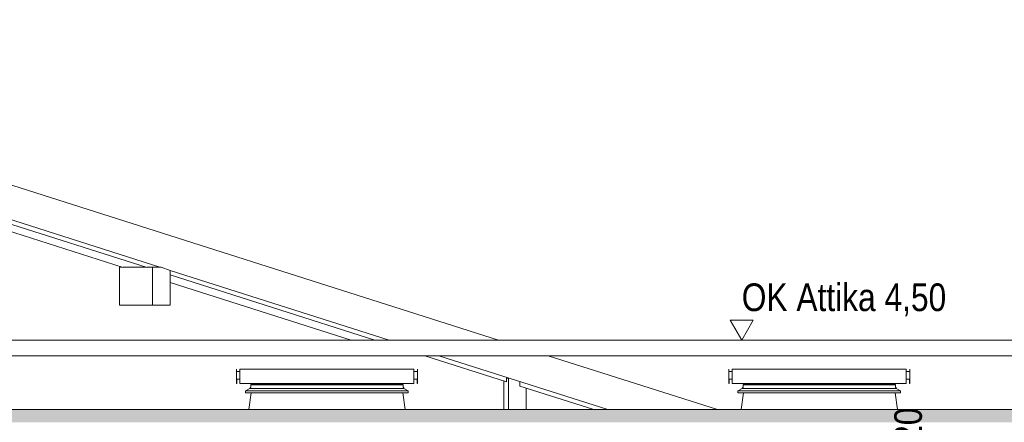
# Model space of a CAD drawing. Header units: metres. Extents: x 0 to 334, y 0 to 60.
# Tile 51 of 72: x 96.35 to 102.58, y 16.9 to 19.45. Entities that reach past the tile are written whole.
import ezdxf

# ---------------------------------------------------------------- set-up
doc = ezdxf.new("R2010")
doc.units = ezdxf.units.M
doc.header["$MEASUREMENT"] = 0
for name, color, linetype in [('94 Genehmigungsplanung Bemaßung', 7, 'Continuous'), ('Abbruch_25 Dachsparren', 7, 'Continuous'), ('Abbruch_30 Dach', 7, 'Continuous'), ('Neubau_0', 7, 'Continuous'), ('Neubau_30 Dach', 7, 'Continuous'), ('Neubau_94 Genehmigungsplanung Bemaßung', 7, 'Continuous'), ('Neubau_@RL_500 Einrichtung', 7, 'Continuous')]:
    doc.layers.add(name, color=color, linetype=linetype)
doc.styles.add('ERSTELLTER_STIL_1', font='ARIALN.TTF')
doc.linetypes.add('Abbruch 1', pattern='A,0,[4,995_ARC_301 ERW_SC_A1_2607011.Shx,S=0.001984,R=0,X=0,Y=0],-0.25,0', length=0.25)
doc.linetypes.add('Gras', pattern='A,0,[5,995_ARC_301 ERW_SC_A1_2607011.Shx,S=0.007937,R=0,X=0,Y=0.039752],-1,0', length=1)
doc.dimstyles.new('ERSTELLTER_STIL__1', dxfattribs={"dimtxt": 0.175, "dimasz": 0.095143, "dimexe": 0.18, "dimexo": 0.0625, "dimgap": 0, "dimtad": 1, "dimzin": 0, "dimdsep": 46, "dimtxsty": 'ERSTELLTER_STIL_1', "dimblk": 'ARROWHEAD_6', "dimblk1": 'ARROWHEAD_6', "dimblk2": 'ARROWHEAD_6', "dimcen": 0.09, "dimse1": 1, "dimse2": 1, "dimclrd": 7, "dimclre": 7, "dimclrt": 7, "dimazin": 0, "dimtfac": 1, "dimtdec": 4, "dimtmove": 0, "dimatfit": 3, "dimfxl": 1, "dimtolj": 1, "dimtzin": 0, "dimarcsym": 0})

# ---------------------------------------------------------------- blocks, each defined once
blk = doc.blocks.new('*D78', base_point=(111.5134, 12.9207))
at = {"layer": '94 Genehmigungsplanung Bemaßung', "color": 7, "linetype": 'Continuous', "lineweight": 9}
for p, q in [((102.1468, 16.6706), (102.0466, 16.7707)), ((102.0967, 16.7207), (102.0967, 16.7958)), ((102.1906, 16.7207), (102.0028, 16.7207)), ((102.0967, 16.5207), (102.0967, 16.7207)), ((102.0466, 16.5707), (102.1468, 16.4706)), ((102.1906, 16.5207), (102.0028, 16.5207))]:
    blk.add_line(p, q, dxfattribs=at)
at = {"layer": '94 Genehmigungsplanung Bemaßung', "color": 7, "lineweight": 9, "insert": (102.0617, 16.7707), "char_height": 0.175, "attachment_point": 7, "rotation": 90, "style": 'ERSTELLTER_STIL_1'}
blk.add_mtext('\\A1;{\\pql;\\fArial Narrow|b0|i0|c0|p0;\\W1.000000;20}', dxfattribs=at)
blk = doc.blocks.new('ARROWHEAD_6')
at = {"color": 0, "linetype": 'Continuous', "lineweight": 0}
for p, q in [((0, 0), (-1, 0)), ((-0.5, -0.5), (0.5, 0.5))]:
    blk.add_line(p, q, dxfattribs=at)

msp = doc.modelspace()

# ---------------------------------------------------------------- hatches: boundary and pattern name
at = {"layer": 'Neubau_30 Dach', "linetype": 'Continuous', "lineweight": 18, "true_color": 0xa88f73}
h = msp.add_hatch(dxfattribs=at)
h.set_pattern_fill('Natur_Boden_gewachsen_0001', color=33, style=0, pattern_type=2)
h.set_pattern_definition([(45, (111.51342, 12.92067), (-0.106066, 0.106066), []), (45, (111.47807, 12.95602), (-0.212132, 0.212132), []), (45, (111.4427, 12.99138), (-0.212132, 0.212132), []), (135, (111.407356, 13.026735), (0.03535534, 0.03535534), [0.15, -0.15])])
h.paths.add_polyline_path([(93.5477, 16.9007), (107.7627, 16.9007), (107.7627, 16.9807), (93.5477, 16.9807)])

# ---------------------------------------------------------------- linework, layer by layer
at = {"layer": 'Abbruch_25 Dachsparren', "color": 40, "linetype": 'Abbruch 1', "lineweight": 13, "true_color": 0xe6c200}
for p, q in [((94.2428, 18.807), (97.1595, 17.8792)), ((94.2428, 18.759), (97.0083, 17.8792)), ((97.3059, 17.8326), (98.6008, 17.4207)), ((97.3059, 17.7845), (98.4496, 17.4207)), ((98.9152, 17.3207), (99.4325, 17.1561)), ((99.5176, 17.129), (99.984, 16.9807))]:
    msp.add_line(p, q, dxfattribs=at)
at = {"layer": 'Abbruch_30 Dach', "color": 40, "linetype": 'Abbruch 1', "lineweight": 9, "true_color": 0xe6c200}
for p, q in [((93.0181, 19.4453), (99.3825, 17.4207)), ((94.2428, 18.8353), (97.24, 17.8819)), ((97.3059, 17.8609), (98.6897, 17.4207)), ((99.0041, 17.3207), (100.0729, 16.9807)), ((99.6968, 17.3207), (100.7656, 16.9807))]:
    msp.add_line(p, q, dxfattribs=at)
at = {"layer": 'Abbruch_30 Dach', "color": 40, "linetype": 'Abbruch 1', "lineweight": 13, "true_color": 0xe6c200}
for p, q in [((96.986, 17.8819), (96.9999, 17.8819)), ((96.986, 17.8819), (96.986, 17.6419)), ((97.0083, 17.8819), (97.1511, 17.8819)), ((97.0083, 17.8819), (97.0083, 17.8792)), ((97.1595, 17.8819), (97.1951, 17.8819)), ((97.1595, 17.8819), (97.1595, 17.8792)), ((97.1951, 17.8819), (97.1951, 17.6419)), ((97.2496, 17.8819), (97.1951, 17.8819)), ((97.2496, 17.8819), (97.3059, 17.8609)), ((97.3059, 17.6419), (97.3059, 17.8609)), ((96.986, 17.6419), (97.1951, 17.6419)), ((97.1951, 17.6419), (97.3059, 17.6419)), ((99.4159, 17.1614), (99.4159, 16.9807)), ((99.4325, 17.1794), (99.445, 17.1794)), ((99.4325, 17.1794), (99.4325, 17.1561)), ((99.445, 17.1794), (99.445, 16.9807)), ((99.4481, 17.1794), (99.445, 17.1794)), ((99.5176, 17.1573), (99.5176, 17.129)), ((99.5558, 16.9807), (99.5558, 17.1169))]:
    msp.add_line(p, q, dxfattribs=at)
at = {"layer": 'Neubau_0', "color": 103, "linetype": 'Gras', "lineweight": 18, "true_color": 0x73a881}
msp.add_line((93.5477, 16.9807), (107.7627, 16.9807), dxfattribs=at)
at = {"layer": 'Neubau_30 Dach', "color": 7, "linetype": 'Continuous', "lineweight": 9}
for p, q in [((93.7416, 17.4207), (107.7627, 17.4207)), ((93.7416, 17.3207), (107.7627, 17.3207))]:
    msp.add_line(p, q, dxfattribs=at)
at = {"layer": 'Neubau_30 Dach', "color": 7, "linetype": 'Continuous', "lineweight": 13}
msp.add_line((107.7627, 16.9807), (93.5477, 16.9807), dxfattribs=at)
at = {"layer": 'Neubau_94 Genehmigungsplanung Bemaßung', "color": 7, "linetype": 'Continuous', "lineweight": 9}
for p, q in [((100.92, 17.4207), (100.8474, 17.5459)), ((100.8474, 17.5459), (100.9926, 17.5459)), ((100.9926, 17.5459), (100.92, 17.4207)), ((100.92, 17.4207), (100.8261, 17.4207)), ((100.92, 17.4207), (101.0139, 17.4207))]:
    msp.add_line(p, q, dxfattribs=at)
at = {"layer": 'Neubau_@RL_500 Einrichtung', "color": 253, "linetype": 'Continuous', "lineweight": 13, "true_color": 0x9f9f9f}
for p, q in [((97.7245, 17.2367), (97.7245, 17.1457)), ((97.747, 17.2207), (97.7245, 17.2207)), ((97.747, 17.2367), (97.747, 17.1457)), ((98.847, 17.2367), (97.747, 17.2367)), ((98.847, 17.2367), (98.847, 17.1457)), ((98.847, 17.2207), (98.8695, 17.2207)), ((98.8695, 17.2367), (98.8695, 17.1457)), ((100.8377, 17.2367), (100.8377, 17.1457)), ((100.8602, 17.2207), (100.8377, 17.2207)), ((100.8602, 17.2367), (100.8602, 17.1457)), ((101.9602, 17.2367), (100.8602, 17.2367)), ((101.9602, 17.2367), (101.9602, 17.1457)), ((101.9602, 17.2207), (101.9827, 17.2207)), ((101.9827, 17.2367), (101.9827, 17.1457)), ((97.7245, 17.1457), (97.727, 17.1457)), ((97.727, 17.1457), (97.727, 17.1732)), ((97.727, 17.1732), (97.747, 17.1732)), ((98.847, 17.1457), (97.747, 17.1457)), ((97.8132, 17.1215), (97.8118, 17.1193)), ((97.8154, 17.1229), (97.8132, 17.1215)), ((97.8241, 17.1434), (97.8154, 17.1384)), ((98.7786, 17.1384), (97.8154, 17.1384)), ((97.8154, 17.1384), (97.8154, 17.1229)), ((97.8227, 17.1457), (97.8241, 17.1434)), ((98.7699, 17.1434), (97.8241, 17.1434)), ((98.7699, 17.1434), (98.7712, 17.1457)), ((98.7786, 17.1384), (98.7699, 17.1434)), ((98.7786, 17.1229), (98.7786, 17.1384)), ((98.7808, 17.1215), (98.7786, 17.1229)), ((98.7822, 17.1193), (98.7808, 17.1215)), ((98.867, 17.1732), (98.847, 17.1732)), ((98.867, 17.1457), (98.867, 17.1732)), ((98.8695, 17.1457), (98.867, 17.1457)), ((100.8377, 17.1457), (100.8402, 17.1457)), ((100.8402, 17.1457), (100.8402, 17.1732)), ((100.8402, 17.1732), (100.8602, 17.1732)), ((101.9602, 17.1457), (100.8602, 17.1457)), ((100.9264, 17.1215), (100.9249, 17.1193)), ((100.9286, 17.1229), (100.9264, 17.1215)), ((100.9372, 17.1434), (100.9286, 17.1384)), ((101.8918, 17.1384), (100.9286, 17.1384)), ((100.9286, 17.1384), (100.9286, 17.1229)), ((100.9359, 17.1457), (100.9372, 17.1434)), ((101.8831, 17.1434), (100.9372, 17.1434)), ((101.8831, 17.1434), (101.8844, 17.1457)), ((101.8918, 17.1384), (101.8831, 17.1434)), ((101.8918, 17.1229), (101.8918, 17.1384)), ((101.894, 17.1215), (101.8918, 17.1229)), ((101.8954, 17.1193), (101.894, 17.1215)), ((101.9802, 17.1732), (101.9602, 17.1732)), ((101.9802, 17.1457), (101.9802, 17.1732)), ((101.9827, 17.1457), (101.9802, 17.1457)), ((97.8101, 17.1146), (97.7827, 17.0987)), ((98.8113, 17.0987), (97.7827, 17.0987)), ((97.7827, 17.0987), (97.7827, 17.0878)), ((98.8113, 17.0878), (97.7827, 17.0878)), ((97.8176, 17.0878), (97.8025, 16.9807)), ((97.811, 17.1155), (97.8101, 17.1146)), ((98.7838, 17.1146), (97.8101, 17.1146)), ((97.8114, 17.1168), (97.811, 17.1155)), ((97.8118, 17.1193), (97.8114, 17.1168)), ((98.7914, 16.9807), (98.7764, 17.0878)), ((98.7826, 17.1168), (98.7822, 17.1193)), ((98.7829, 17.1155), (98.7826, 17.1168)), ((98.7838, 17.1146), (98.7829, 17.1155)), ((98.8113, 17.0987), (98.7838, 17.1146)), ((98.8113, 17.0878), (98.8113, 17.0987)), ((100.9233, 17.1146), (100.8959, 17.0987)), ((101.9245, 17.0987), (100.8959, 17.0987)), ((100.8959, 17.0987), (100.8959, 17.0878)), ((101.9245, 17.0878), (100.8959, 17.0878)), ((100.9307, 17.0878), (100.9157, 16.9807)), ((100.9242, 17.1155), (100.9233, 17.1146)), ((101.897, 17.1146), (100.9233, 17.1146)), ((100.9246, 17.1168), (100.9242, 17.1155)), ((100.9249, 17.1193), (100.9246, 17.1168)), ((101.9046, 16.9807), (101.8896, 17.0878)), ((101.8958, 17.1168), (101.8954, 17.1193)), ((101.8961, 17.1155), (101.8958, 17.1168)), ((101.897, 17.1146), (101.8961, 17.1155)), ((101.9245, 17.0987), (101.897, 17.1146)), ((101.9245, 17.0878), (101.9245, 17.0987))]:
    msp.add_line(p, q, dxfattribs=at)

# ---------------------------------------------------------------- texts
at = {"layer": 'Neubau_94 Genehmigungsplanung Bemaßung', "color": 7, "lineweight": 9, "insert": (100.92, 17.5709), "char_height": 0.175, "attachment_point": 7, "style": 'ERSTELLTER_STIL_1'}
msp.add_mtext('\\A1;{\\pql;\\fArial Narrow|b0|i0|c0|p0;\\W1.000000;OK Attika 4,50}', dxfattribs=at)

# ---------------------------------------------------------------- dimensions: what is measured, and where the dimension line sits
at = {"layer": '94 Genehmigungsplanung Bemaßung', "color": 7, "linetype": 'Continuous', "lineweight": 9}
dim = msp.add_linear_dim(base=(102.0967, 16.7207), p1=(93.1234, 16.5207), p2=(93.3831, 16.7207), angle=90, dimstyle='ERSTELLTER_STIL__1', dxfattribs=at)
dim.commit()
dim.dimension.update_dxf_attribs({"geometry": '*D78', "text_midpoint": (101.9742, 16.9039), "dimtype": 160, "text_rotation": 90})

doc.saveas('drawing.dxf')
